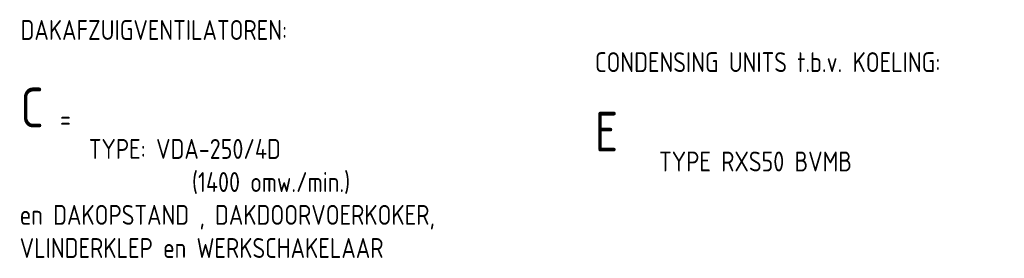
# Model space of a CAD drawing. Extents: x -156717 to 425753, y -51191 to 363295.
# Tile 141 of 256: x 101999 to 108197, y 103095 to 104596. Entities that reach past the tile are written whole.
import ezdxf

# ---------------------------------------------------------------- set-up
doc = ezdxf.new("R2010")
doc.units = 0
doc.header["$LTSCALE"] = 50
doc.layers.add('57LB', color=4, linetype='CONTINUOUS')
doc.styles.add('ISO25', font='ISO', dxfattribs={"width": 0.9})

msp = doc.modelspace()

# ---------------------------------------------------------------- texts
at = {"layer": '57LB', "color": 2, "linetype": 'Continuous', "style": 'ISO25', "width": 0.9}
for s, p in [('DAKAFZUIGVENTILATOREN:', (102004.05886, 104468.54436)), ('CONDENSING UNITS t.b.v. KOELING:', (105619.96884, 104266.3155)), ('=', (102252.49527, 103910.82584)), ('TYPE: VDA-250/4D', (102433.79467, 103720.4497)), ('  TYPE RXS50 BVMB', (105894.96884, 103641.3155)), ('(1400 omw./min.)', (103083.00502, 103512.11637)), ('en DAKOPSTAND , DAKDOORVOERKOKER,', (101998.67612, 103305.65231)), ('VLINDERKLEP en WERKSCHAKELAAR', (101998.67612, 103097.31897))]:
    msp.add_text(s, height=125, dxfattribs=at).set_placement(p)
at = {"layer": '57LB', "color": 4, "linetype": 'Continuous', "style": 'ISO25', "width": 0.9}
for s, p in [('C', (102004.05886, 103918.54436)), ('E', (105619.96884, 103766.3155))]:
    msp.add_text(s, height=250, dxfattribs=at).set_placement(p)

doc.saveas('drawing.dxf')
